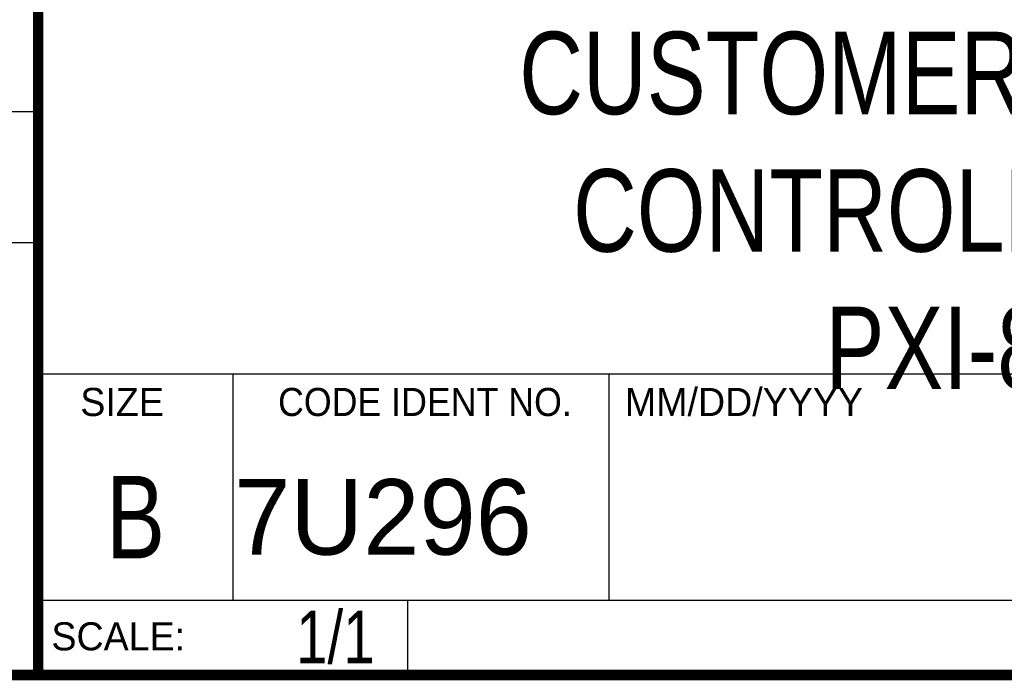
# Model space of a CAD drawing. Header units: inches. Extents: x 0.2 to 16.8, y 0.1 to 10.8.
# Tile 3 of 9: x 13 to 14.9, y 0.2 to 1.5. Entities that reach past the tile are written whole.
import ezdxf
from ezdxf.enums import TextEntityAlignment as Align

# ---------------------------------------------------------------- set-up
doc = ezdxf.new("R2010")
doc.units = ezdxf.units.IN
doc.header["$LTSCALE"] = 0.935
doc.header["$MEASUREMENT"] = 0
doc.layers.get('0').update_dxf_attribs({"linetype": 'CONTINUOUS'})
doc.styles.get("Standard").update_dxf_attribs({"font": 'txt', "width": 0.8})

msp = doc.modelspace()

# ---------------------------------------------------------------- linework, layer by layer
at = {"color": 2, "linetype": 'CONTINUOUS'}
for p, q in [((13.0652, 1.9695), (13.0652, 0.2605)), ((11.482, 1.3265), (13.0653, 1.3265)), ((13.0653, 1.0776), (11.482, 1.0776)), ((13.0652, 0.8295), (16.745, 0.8295)), ((13.434, 0.8295), (13.434, 0.4005)), ((14.146, 0.8295), (14.146, 0.4005)), ((13.0652, 0.4005), (16.745, 0.4005)), ((13.765, 0.4005), (13.765, 0.2605)), ((13.0652, 0.2605), (16.745, 0.2605))]:
    msp.add_line(p, q, dxfattribs=at)
at = {"color": 7, "linetype": 'CONTINUOUS', "const_width": 0.02}
for points in [[(13.0653, 1.9707), (13.0653, 0.2586)], [(0.25, 0.2586), (16.75, 0.2586)]]:
    msp.add_lwpolyline(points, dxfattribs=at)

# ---------------------------------------------------------------- texts
at = {"color": 2, "linetype": 'CONTINUOUS'}
for s, p in [('SIZE', (13.1451, 0.7494)), ('MM/DD/YYYY', (14.1765, 0.7494)), ('SCALE:', (13.0904, 0.3053))]:
    msp.add_text(s, height=0.05325, dxfattribs=at).set_placement(p)
at = {"color": 2, "linetype": 'CONTINUOUS', "width": 0.95}
msp.add_text('CODE IDENT NO.', height=0.053254, dxfattribs=at).set_placement((13.7978, 0.7494), align=Align.CENTER)
at = {"color": 7, "linetype": 'CONTINUOUS', "width": 0.8}
msp.add_text('B', height=0.1562, dxfattribs=at).set_placement((13.2497, 0.4798), align=Align.CENTER)
at = {"color": 7, "linetype": 'CONTINUOUS'}
msp.add_text('7U296', height=0.14316, dxfattribs=at).set_placement((13.4363, 0.4866))
at = {"color": 7, "linetype": 'CONTINUOUS', "width": 0.8}
msp.add_text('1/1', height=0.1, dxfattribs=at).set_placement((13.7025, 0.2805), align=Align.RIGHT)
at = {"color": 7, "linetype": 'CONTINUOUS', "insert": (14.9051, 1.4775), "char_height": 0.15625, "width": 2.125, "attachment_point": 2}
msp.add_mtext('CUSTOMER DRAWING,\\PCONTROLLER, 8 HP,\\PPXI-8183', dxfattribs=at)

doc.saveas('drawing.dxf')
